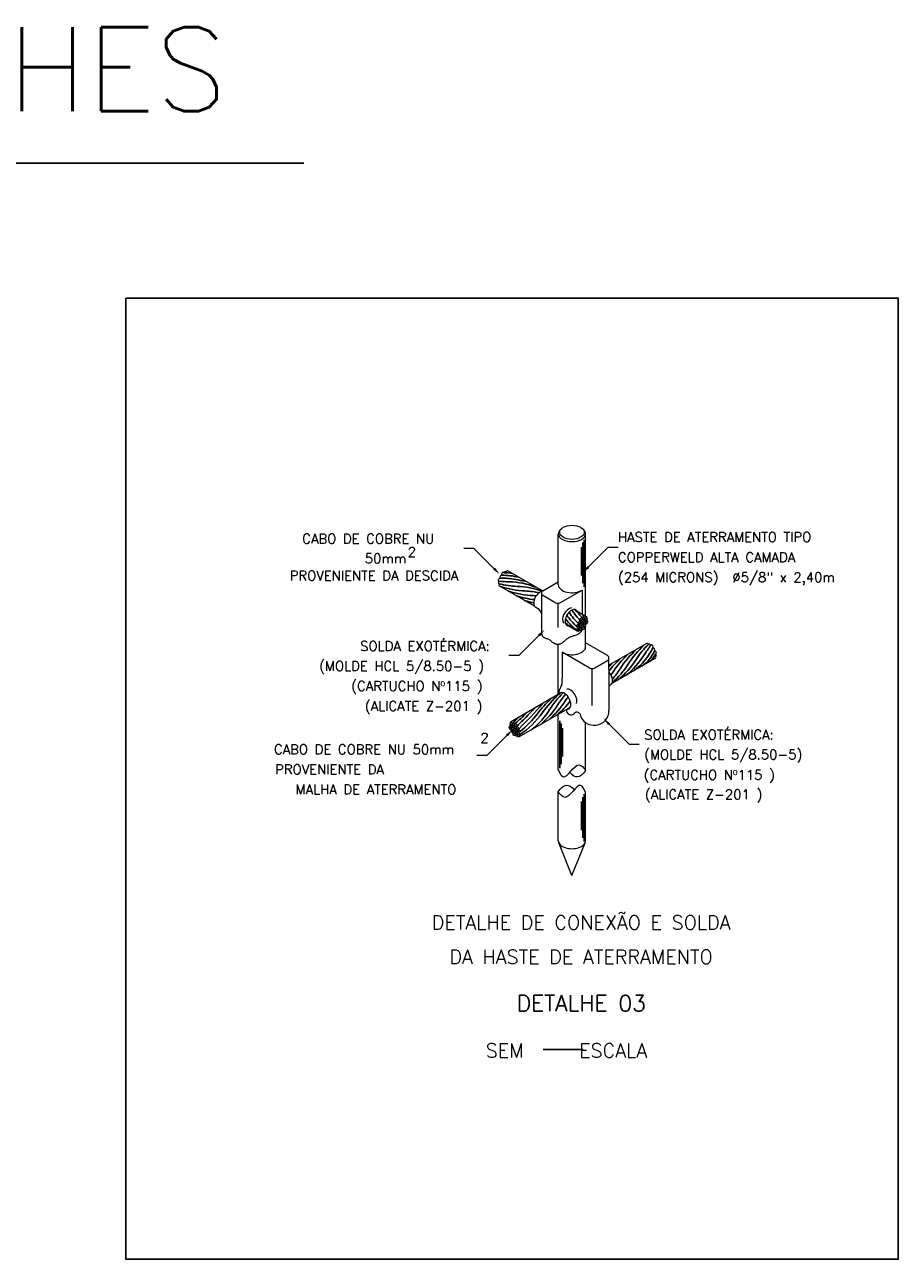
# Model space of a CAD drawing. Header units: metres. Extents: x 2092 to 2374, y -368 to -200.
# Tile 19 of 20: x 2283 to 2327, y -262 to -200. Entities that reach past the tile are written whole.
import ezdxf
from ezdxf.enums import TextEntityAlignment as Align

# ---------------------------------------------------------------- set-up
doc = ezdxf.new("R2010")
doc.units = ezdxf.units.M
doc.header["$LTSCALE"] = 0.3
doc.layers.get('0').update_dxf_attribs({"color": 251})
for name, color, linetype in [('C01', 7, 'Continuous'), ('C04', 4, 'Continuous'), ('C05', 4, 'Continuous')]:
    doc.layers.add(name, color=color, linetype=linetype)
doc.layers.add('C02', color=2, linetype='Continuous', lineweight=5)
doc.layers.add('C03', color=3, linetype='Continuous', lineweight=5)
doc.styles.add('100CL', font='romans.shx', dxfattribs={"height": 2.5})
doc.styles.add('140CL', font='romans.shx', dxfattribs={"height": 21})
doc.styles.add('80CL', font='romans.shx', dxfattribs={"height": 12})

msp = doc.modelspace()

# ---------------------------------------------------------------- linework, layer by layer
at = {"color": 0, "linetype": 'ByBlock'}
msp.add_line((2263.214, -207.022), (2297.068, -207.022), dxfattribs=at)
at = {"color": 1}
msp.add_lwpolyline([(2288.177, -213.77), (2326.761, -213.77), (2326.761, -261.828), (2288.177, -261.828)], close=True, dxfattribs=at)
at = {"layer": 'C01', "color": 7}
for p, q in [((2311.071, -228.214), (2311.071, -225.85)), ((2310.93, -227.644), (2310.93, -226.22)), ((2311.001, -228.024), (2311.001, -225.992)), ((2311.076, -229.72), (2310.921, -229.535)), ((2309.846, -237.265), (2309.846, -234.902)), ((2309.916, -237.075), (2309.916, -235.044)), ((2309.986, -236.696), (2309.986, -235.272)), ((2311.001, -240.751), (2311.001, -238.719)), ((2311.071, -240.94), (2311.071, -238.577)), ((2310.93, -240.371), (2310.93, -238.947))]:
    msp.add_line(p, q, dxfattribs=at)
for centre, radius, start, end in [((2307.022, -230.707), 3.076, 75.51478, 91.41627), ((2307.133, -228.974), 1.47, 76.65606, 93.01042), ((2307.284, -223.943), 4.008, 263.17093, 270.54592), ((2307.954, -223.266), 4.922, 256.63993, 267.30418), ((2307.003, -231.142), 3.367, 78.87721, 92.40275), ((2308.355, -223.497), 4.922, 252.69582, 267.30418), ((2307.198, -231.919), 3.969, 68.48026, 88.21026), ((2308.472, -224.451), 3.486, 256.40905, 264.23554), ((2307.599, -232.15), 3.969, 69.82662, 88.21026), ((2308.756, -223.729), 4.922, 252.69582, 267.30418), ((2309.157, -223.96), 4.922, 252.69582, 263.22418), ((2309.558, -224.191), 4.922, 252.69582, 258.12739), ((2307.999, -232.382), 3.969, 78.01179, 88.21026), ((2308.4, -232.613), 3.969, 86.04082, 88.21026), ((2308.531, -230.498), 2.058, 29.59786, 30.00443), ((2312.442, -228.186), 2.486, 211.40438, 228.59562), ((2308.425, -230.995), 2.596, 34.52425, 38.86121), ((2314.087, -226.891), 4.399, 216.77146, 223.22854), ((2309.502, -230.609), 1.673, 38.48649, 48.82269), ((2312.468, -228.337), 2.064, 216.60689, 223.39311), ((2312.823, -227.088), 3.969, 226.91457, 231.51974), ((2313.224, -227.32), 3.969, 218.71276, 231.51974), ((2312.754, -227.839), 3.118, 214.89669, 229.11699), ((2317.004, -234.963), 4.922, 132.69582, 147.30418), ((2317.405, -234.732), 4.922, 132.69582, 147.30418), ((2311.612, -229.837), 3.216, 307.32054, 333.79604), ((2316.712, -233.719), 3.58, 132.83607, 148.3691), ((2313.073, -230.806), 1.622, 303.23114, 338.3699), ((2301.701, -222.915), 15.114, 324.88336, 327.06829), ((2316.203, -235.426), 4.922, 132.69582, 142.32219), ((2315.802, -235.657), 4.922, 132.69582, 135.23696), ((2316.604, -235.195), 4.922, 132.69582, 147.30418), ((2316.604, -235.195), 4.922, 132.69582, 147.30418), ((2309.889, -229.982), 3.969, 310.57945, 328.21026), ((2310.29, -229.75), 3.969, 308.48026, 328.21026), ((2310.691, -229.519), 3.969, 308.48026, 328.21026), ((2313.779, -231.217), 0.923, 309.26947, 338.15924), ((2309.087, -230.444), 3.969, 326.92073, 328.21026), ((2309.488, -230.213), 3.969, 318.93351, 328.21026), ((2312.728, -237.432), 4.922, 132.69582, 144.18148), ((2314.496, -238.616), 6.89, 133.07036, 143.20776), ((2306.769, -231.792), 3.969, 309.23062, 328.21026), ((2313.483, -237.005), 4.922, 134.74716, 147.30418), ((2307.17, -231.561), 3.969, 309.23062, 323.78062), ((2313.884, -236.774), 4.922, 139.5097, 147.30418), ((2314.285, -236.543), 4.922, 144.80819, 147.30418), ((2303.26, -229.839), 6.789, 310.0075, 316.54225), ((2292.679, -219.532), 21.691, 313.81215, 317.17615), ((2292.728, -219.959), 21.515, 314.39006, 319.09954), ((2305.927, -232.493), 3.646, 301.59066, 326.80529), ((2303.653, -230.486), 6.509, 310.38887, 321.3523), ((2305.967, -232.255), 3.969, 309.23062, 328.21026), ((2306.368, -232.024), 3.969, 309.23062, 328.21026), ((2303.339, -230.236), 6.33, 311.09747, 314.63662)]:
    msp.add_arc(centre, radius, start, end, dxfattribs=at)
at = {"layer": 'C02', "color": 7}
for p, q in [((2309.775, -228.107), (2309.775, -225.551)), ((2311.141, -229.662), (2311.141, -225.551)), ((2305.561, -226.289), (2305.06, -226.289)), ((2305.561, -226.289), (2306.562, -227.29)), ((2312.273, -226.223), (2311.271, -227.224)), ((2312.273, -226.223), (2312.773, -226.223)), ((2308.979, -228.414), (2307.247, -227.414)), ((2308.579, -229.171), (2306.818, -228.154)), ((2309, -228.399), (2309.775, -227.951)), ((2309.888, -228.992), (2310.969, -228.368)), ((2310.969, -228.368), (2310.969, -229.563)), ((2308.93, -228.52), (2308.93, -230.518)), ((2309.608, -228.992), (2309, -228.641)), ((2309.748, -229.03), (2309.748, -230.239)), ((2310.571, -229.333), (2311.183, -229.686)), ((2310.144, -230.075), (2310.754, -230.427)), ((2311.141, -231.206), (2311.141, -230.149)), ((2307.809, -231.641), (2308.81, -230.639)), ((2310.852, -230.305), (2310.748, -230.432)), ((2309.775, -233.592), (2309.775, -231.083)), ((2312.237, -231.646), (2311.141, -231.014)), ((2314.198, -231.039), (2312.307, -232.13)), ((2307.809, -231.641), (2307.308, -231.641)), ((2309.966, -231.479), (2309.966, -232.781)), ((2311.316, -232.259), (2309.966, -231.479)), ((2311.597, -232.259), (2312.237, -231.889)), ((2312.307, -232.327), (2312.307, -231.768)), ((2314.628, -231.779), (2312.451, -233.036)), ((2311.456, -232.296), (2311.456, -234.142)), ((2312.307, -232.327), (2312.307, -234.389)), ((2309.942, -233.496), (2307.387, -234.971)), ((2310.372, -234.236), (2307.814, -235.713)), ((2309.775, -235.076), (2309.775, -234.58)), ((2309.775, -237.365), (2309.775, -234.58)), ((2311.141, -237.385), (2311.141, -234.99)), ((2313.318, -236.08), (2312.317, -235.079)), ((2306.204, -236.637), (2307.206, -235.635)), ((2313.318, -236.08), (2313.819, -236.08)), ((2306.204, -236.637), (2305.704, -236.637)), ((2309.775, -240.904), (2309.775, -238.457)), ((2311.141, -240.904), (2311.141, -238.465)), ((2310.458, -242.634), (2309.798, -241.005)), ((2310.458, -242.634), (2311.118, -241.005))]:
    msp.add_line(p, q, dxfattribs=at)
for points in [[(2308.93, -230.518), (2308.958, -230.604), (2308.993, -230.669), (2309.033, -230.716), (2309.078, -230.748), (2309.124, -230.77), (2309.17, -230.785), (2309.214, -230.795), (2309.254, -230.806), (2309.289, -230.819), (2309.32, -230.834), (2309.346, -230.851), (2309.369, -230.87), (2309.389, -230.889), (2309.408, -230.908), (2309.425, -230.927), (2309.442, -230.944), (2309.46, -230.96), (2309.477, -230.973), (2309.495, -230.986), (2309.513, -230.997), (2309.531, -231.007), (2309.549, -231.016), (2309.567, -231.024), (2309.585, -231.032), (2309.603, -231.04), (2309.621, -231.047), (2309.638, -231.054), (2309.656, -231.06), (2309.674, -231.065), (2309.692, -231.069), (2309.711, -231.073), (2309.73, -231.075), (2309.749, -231.077), (2309.769, -231.076), (2309.79, -231.075), (2309.811, -231.072), (2309.833, -231.067), (2309.855, -231.061), (2309.877, -231.054), (2309.9, -231.044), (2309.923, -231.033), (2309.946, -231.02), (2309.97, -231.005), (2309.994, -230.988), (2310.018, -230.971), (2310.043, -230.951), (2310.068, -230.931), (2310.094, -230.909), (2310.12, -230.886), (2310.147, -230.862), (2310.175, -230.838), (2310.203, -230.814), (2310.233, -230.791), (2310.263, -230.769), (2310.296, -230.748), (2310.329, -230.729), (2310.364, -230.712), (2310.401, -230.697), (2310.438, -230.684), (2310.477, -230.671), (2310.517, -230.66), (2310.557, -230.648), (2310.597, -230.636), (2310.638, -230.624), (2310.679, -230.61), (2310.72, -230.594), (2310.762, -230.573), (2310.803, -230.547), (2310.845, -230.514), (2310.887, -230.472), (2310.929, -230.42), (2310.972, -230.356)], [(2311.141, -237.383), (2311.04, -237.518), (2310.94, -237.618), (2310.841, -237.683), (2310.742, -237.713), (2310.643, -237.709), (2310.545, -237.67), (2310.448, -237.596), (2310.351, -237.487)], [(2309.774, -238.459), (2309.874, -238.325), (2309.974, -238.225), (2310.074, -238.16), (2310.173, -238.129), (2310.271, -238.134), (2310.369, -238.173), (2310.467, -238.247), (2310.564, -238.355)]]:
    msp.add_lwpolyline(points, dxfattribs=at)
for centre, radius, start, end in [((2307.016, -227.523), 0.0436, 22.65477, 68.33643), ((2307.129, -227.487), 0.0416, 28.17596, 73.70285), ((2306.795, -228.065), 0.0236, 1.50114, 74.24883), ((2306.802, -227.929), 0.00783, 314.43292, 49.31412), ((2309.07, -228.52), 0.14, 120, 240), ((2309.748, -228.749), 0.28, 240, 300), ((2308.464, -229.714), 0.511, 24.05514, 69.02092), ((2314.314, -231.113), 0.0416, 106.29715, 151.82404), ((2314.427, -231.149), 0.0436, 111.66357, 157.34523), ((2312.167, -231.768), 0.14, 300, 60), ((2314.648, -231.691), 0.0236, 105.75117, 178.49886), ((2314.641, -231.555), 0.00783, 130.68588, 225.56708), ((2311.456, -232.016), 0.28, 240, 300), ((2310.674, -233.612), 0.877, 146.5236, 177.98762), ((2309.257, -232.906), 0.72, 342.04166, 9.99895), ((2312.536, -233.295), 0.245, 120.29646, 159.14705), ((2310.411, -234.376), 0.23, 172.09111, 310.06218), ((2310.704, -234.652), 0.176, 27.18303, 145.66239), ((2311.574, -234.398), 0.733, 193.61657, 0.70942)]:
    msp.add_arc(centre, radius, start, end, dxfattribs=at)
for centre, major_axis, ratio in [((2310.458, -225.481), (-0.614, 0), 0.5774), ((2310.757, -230.121), (0.043, 0.0744), 0.509483), ((2310.776, -230.238), (0.043, 0.0744), 0.509483), ((2310.841, -229.976), (0.043, 0.0744), 0.509483), ((2310.863, -230.09), (0.043, 0.0744), 0.509483), ((2310.883, -230.206), (0.043, 0.0744), 0.509483), ((2310.906, -230.316), (0.043, 0.0744), 0.509483), ((2310.925, -229.829), (0.043, 0.0744), 0.509483), ((2310.949, -229.942), (0.043, 0.0744), 0.509483), ((2310.969, -230.057), (0.043, 0.0744), 0.509483), ((2310.992, -230.167), (0.043, 0.0744), 0.509483), ((2311.013, -230.282), (0.043, 0.0744), 0.509483), ((2311.033, -229.794), (0.043, 0.0744), 0.509483), ((2311.054, -229.909), (0.043, 0.0744), 0.509483), ((2311.077, -230.02), (0.043, 0.0744), 0.509483), ((2311.098, -230.135), (0.043, 0.0744), 0.509483), ((2311.14, -229.761), (0.043, 0.0744), 0.509483), ((2311.163, -229.871), (0.043, 0.0744), 0.509483), ((2311.184, -229.986), (0.043, 0.0744), 0.509483), ((2310.797, -230.352), (0.043, 0.0744), 0.509483), ((2307.406, -235.156), (-0.043, 0.0744), 0.509483), ((2307.429, -235.046), (-0.043, 0.0744), 0.509483), ((2307.515, -235.194), (-0.043, 0.0744), 0.509483), ((2307.536, -235.079), (-0.043, 0.0744), 0.509483), ((2307.621, -235.227), (-0.043, 0.0744), 0.509483), ((2307.644, -235.114), (-0.043, 0.0744), 0.509483), ((2307.385, -235.271), (-0.043, 0.0744), 0.509483), ((2307.471, -235.42), (-0.043, 0.0744), 0.509483), ((2307.492, -235.305), (-0.043, 0.0744), 0.509483), ((2307.556, -235.567), (-0.043, 0.0744), 0.509483), ((2307.577, -235.452), (-0.043, 0.0744), 0.509483), ((2307.6, -235.342), (-0.043, 0.0744), 0.509483), ((2307.663, -235.601), (-0.043, 0.0744), 0.509483), ((2307.686, -235.491), (-0.043, 0.0744), 0.509483), ((2307.707, -235.375), (-0.043, 0.0744), 0.509483), ((2307.728, -235.262), (-0.043, 0.0744), 0.509483), ((2307.773, -235.638), (-0.043, 0.0744), 0.509483), ((2307.794, -235.523), (-0.043, 0.0744), 0.509483), ((2307.812, -235.406), (-0.043, 0.0744), 0.509483)]:
    msp.add_ellipse(centre, major_axis=major_axis, ratio=ratio, dxfattribs=at)
for centre, major_axis, ratio, start_param, end_param in [((2310.458, -225.551), (-0.683, 0), 0.5774, 5.615115, 10.112974), ((2306.904, -227.705), (0.042, 0.0736), 0.512264, 0, 3.141593), ((2306.989, -227.557), (0.043, 0.0744), 0.509483, 0, 3.141593), ((2307.097, -227.522), (0.043, 0.0744), 0.509483, 0, 1.654363), ((2307.204, -227.488), (0.043, 0.0744), 0.509483, 0, 1.590196), ((2306.82, -227.851), (0.042, 0.0724), 0.525888, 0, 3.74611), ((2306.839, -227.966), (0.043, 0.0744), 0.509483, 1.444023, 3.287372), ((2306.86, -228.08), (0.043, 0.0744), 0.509483, 1.661527, 3.141593), ((2310.458, -228.107), (-0.683, 0), 0.5774, 0, 2.411794), ((2308.863, -228.841), (0.226, 0.391), 0.5774, 0.478275, 3.179664), ((2310.307, -229.664), (-0.226, -0.391), 0.5774, 3.532674, 6.110033), ((2310.429, -229.744), (-0.226, -0.391), 0.5774, 2.808024, 6.61927), ((2310.458, -231.206), (-0.683, 0), 0.5774, 0.765925, 3.141593), ((2314.239, -231.114), (-0.043, 0.0744), 0.509483, 4.692989, 6.283185), ((2314.346, -231.148), (-0.043, 0.0744), 0.509483, 4.628823, 6.283185), ((2314.454, -231.183), (-0.043, 0.0744), 0.509483, 3.141593, 6.283185), ((2314.539, -231.331), (-0.042, 0.0736), 0.512264, 3.141593, 6.283185), ((2314.623, -231.477), (-0.042, 0.0724), 0.525888, 2.537075, 6.283185), ((2314.583, -231.706), (-0.043, 0.0744), 0.509483, 3.141593, 4.621658), ((2314.604, -231.592), (-0.043, 0.0744), 0.509483, 2.995814, 4.839163), ((2312.166, -232.706), (-0.226, 0.391), 0.5774, 3.235909, 5.044874), ((2310.388, -233.732), (-0.226, 0.391), 0.5774, 3.532674, 6.110033), ((2310.085, -233.908), (-0.226, 0.391), 0.5774, 2.823996, 6.61927), ((2310.458, -240.904), (-0.683, 0), 0.5774, 0, 3.141593)]:
    msp.add_ellipse(centre, major_axis=major_axis, ratio=ratio, start_param=start_param, end_param=end_param, dxfattribs=at)
for points in [[(2309.775, -237.356), (2310.022, -237.706), (2310.819, -237.107), (2311.141, -237.383)], [(2311.139, -238.486), (2310.892, -238.136), (2310.096, -238.736), (2309.774, -238.459)]]:
    msp.add_spline(points, degree=3, dxfattribs=at)
for points in [[(2306.609, -227.243), (2306.515, -227.337), (2306.845, -227.574)], [(2311.224, -227.177), (2311.319, -227.271), (2310.988, -227.508)], [(2308.858, -230.687), (2308.763, -230.592), (2309.093, -230.355)], [(2312.269, -235.126), (2312.364, -235.031), (2312.034, -234.794)], [(2307.253, -235.683), (2307.158, -235.588), (2307.488, -235.351)]]:
    msp.add_solid(points, dxfattribs=at)
at = {"layer": 'C04', "color": 7}
msp.add_line((2309.014, -251.335), (2311.017, -251.335), dxfattribs=at)

# ---------------------------------------------------------------- texts
at = {"color": 0, "linetype": 'ByBlock', "style": '140CL'}
msp.add_text('DETALHES', height=4.2, dxfattribs=at).set_placement((2279.559, -205.689), align=Align.BOTTOM_CENTER)
at = {"layer": 'C03', "color": 7, "style": '80CL'}
for s, height, p in [('CABO DE COBRE NU ', 0.48381, (2296.983, -225.805)), ('HASTE DE ATERRAMENTO TIPO ', 0.48381, (2312.755, -225.72)), ('2', 0.484, (2302.252, -226.47)), ('COPPERWELD ALTA CAMADA ', 0.48381, (2312.755, -226.726)), ('50mm  ', 0.4838, (2300.11, -226.79)), ('PROVENIENTE DA DESCIDA', 0.48381, (2296.356, -227.646)), ('(254 MICRONS)', 0.48381, (2312.756, -227.725)), ('%%C5/8" x 2,40m ', 0.48381, (2318.471, -227.729)), ('SOLDA EXOTÉRMICA: ', 0.48381, (2299.877, -231.169)), ('(MOLDE HCL 5/8.50-5 ) ', 0.48381, (2297.829, -232.166)), ('(CARTUCHO Nº115 ) ', 0.48381, (2299.429, -233.167)), ('(ALICATE Z-201 )', 0.48381, (2300.11, -234.17)), ('2', 0.484, (2305.882, -235.759)), ('SOLDA EXOTÉRMICA: ', 0.48381, (2314.067, -235.604)), ('CABO DE COBRE NU 50mm ', 0.48381, (2295.571, -236.337)), ('(MOLDE HCL 5/8.50-5) ', 0.48381, (2314.067, -236.592)), ('PROVENIENTE DA', 0.48381, (2295.629, -237.338)), ('(CARTUCHO Nº115 ) ', 0.48381, (2314.04, -237.608)), ('MALHA DE ATERRAMENTO', 0.48381, (2296.653, -238.338)), ('(ALICATE Z-201 )', 0.48381, (2314.098, -238.589))]:
    msp.add_text(s, height=height, dxfattribs=at).set_placement(p, align=Align.MIDDLE_LEFT)
at = {"layer": 'C04', "color": 7, "style": '140CL'}
for s, p in [('DETALHE DE CONEXÃO E SOLDA', (2310.915, -245.557)), ('DA HASTE DE ATERRAMENTO', (2310.915, -247.262))]:
    msp.add_text(s, height=0.70097, dxfattribs=at).set_placement(p, align=Align.BOTTOM_CENTER)
at = {"layer": 'C04', "color": 7, "style": '100CL'}
msp.add_text('SEM     ESCALA', height=0.70097, dxfattribs=at).set_placement((2306.147, -251.735))
at = {"layer": 'C05', "color": 7, "style": '140CL'}
msp.add_text('DETALHE 03', height=0.8011, dxfattribs=at).set_placement((2307.701, -249.429))

doc.saveas('drawing.dxf')
